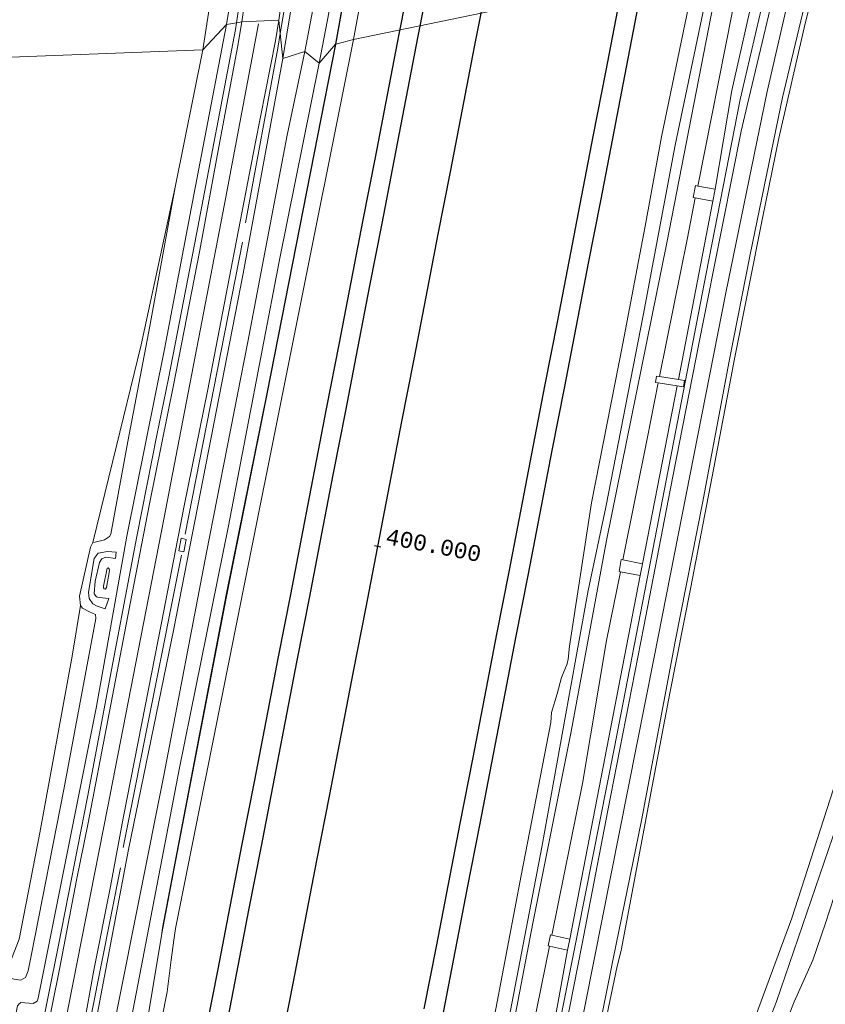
# Model space of a CAD drawing. Extents: x 176032 to 190000, y 318229 to 352878.
# Tile 56 of 184: x 176965 to 177091, y 320095 to 320250. Entities that reach past the tile are written whole.
import ezdxf

# ---------------------------------------------------------------- set-up
doc = ezdxf.new("R2010")
doc.units = 0
for name, color, linetype, lineweight in [('af-bs-haag', 253, 'haag', 18), ('alm-masterstring', 1, 'Continuous', 30), ('bp-b5-boom', 253, 'Continuous', 18), ('bp-b5-grasland', 253, 'Continuous', 18), ('dwm-hulplijn', 3, 'Continuous', 30), ('gw-bs-kruinlijn', 253, 'Continuous', 18), ('gw-bs-teenlijn', 253, 'Continuous', 18), ('og-b5-bebouwing', 6, 'Continuous', 18), ('og-b5-bekleding', 253, 'Continuous', 18), ('og-b5-grond_ingericht', 253, 'Continuous', 18), ('og-b5-water', 253, 'Continuous', 18), ('og-bs-maaiveld', 253, 'Continuous', 18), ('og-bs-terreinafscheiding', 7, 'Continuous', 18), ('SPI DWP', 8, 'Continuous', 30), ('to-xx-view', 1, 'Continuous', 25), ('vh-b5-verh_soort', 253, 'Continuous', 18), ('wh-bs-waterlijn', 253, 'Continuous', 18)]:
    doc.layers.add(name, color=color, linetype=linetype, lineweight=lineweight)
doc.layers.add('viewports', color=7, linetype='Continuous')
doc.styles.add('MSL__001', font='monotxt.shx')
doc.linetypes.add('FENCELINE1', pattern='A,6.35,-2.54,[133,ltypeshp.shx,S=2.54,R=0,X=-2.54,Y=0],-2.54,25.4', length=36.83)
doc.linetypes.add('haag', pattern='A,7,-1.5,[1,RTW.shx,S=0.75,R=45,X=0,Y=0],-1.5', length=10)

# ---------------------------------------------------------------- blocks, each defined once
blk = doc.blocks.new('x-ref dtb totaal grijs')
at = {"layer": 'af-bs-haag'}
for points in [[(176998.672, 320247.974, 47.105), (176998.83, 320249.029, 46.91), (177002.377, 320272.777, 47.19), (177006.774, 320302.667, 47.748), (177008.209, 320311.378, 48.023)], [(177005.314, 320245.078, 47.239), (177005.708, 320247.387, 47.023), (177008.497, 320263.734, 47.268)], [(177048.019, 320083.77, 47.057), (177052.455, 320106.047, 47.057), (177058.249, 320135.154, 47.07), (177063.664, 320163.272, 47.096), (177072.657, 320209.622, 47.118), (177077.978, 320237.005, 47.218), (177083.098, 320259.036, 47.456)], [(177059.271, 320103.198, 47.105), (177063.576, 320125.973, 47.101), (177066.931, 320143.655, 47.101), (177070.186, 320160.037, 47.101), (177073.827, 320179.092, 47.131), (177077.067, 320196.224, 47.148), (177081.501, 320218.305, 47.153), (177084.064, 320230.924, 47.157), (177088.19, 320248.951, 47.213), (177090.214, 320257.129, 47.275)], [(176966.085, 320080.052, 47.083), (176970.866, 320104.051, 47.088), (176975.437, 320127.281, 47.057), (176979.198, 320147.34, 47.014), (176983.201, 320168.3, 47.079), (176986.304, 320184.202, 47.096), (176988.169, 320193.136, 47.127), (176992.57, 320215.826, 47.118), (176998.672, 320247.974, 47.105)], [(177000.236, 320217.577, 47.118), (177005.314, 320245.078, 47.239)], [(176990.801, 320168.665, 47.057), (176999.778, 320214.53, 47.045)], [(176981.04, 320119.399, 46.997), (176990.206, 320165.337, 47.045)], [(176980.624, 320116.176, 46.997), (176971.575, 320070.51, 47.296)], [(177053.22, 320073.36, 47.144), (177056.557, 320090.693, 47.131), (177058.659, 320100.731, 47.122)]]:
    blk.add_polyline3d(points, dxfattribs=at)
at = {"layer": 'bp-b5-boom'}
for points in [[(177056.557, 320090.693, 47.131), (177058.659, 320100.731, 47.122), (177059.271, 320103.198, 47.105), (177063.576, 320125.973, 47.101), (177066.931, 320143.655, 47.101), (177070.186, 320160.037, 47.101), (177073.827, 320179.092, 47.131), (177077.067, 320196.224, 47.148), (177081.501, 320218.305, 47.153), (177084.064, 320230.924, 47.157), (177088.19, 320248.951, 47.213), (177090.214, 320257.129, 47.275)], [(177120.895, 320261.162, 46.252), (177114.717, 320230.09, 46.824), (177103.39, 320176.163, 46.876), (177093.642, 320131.674, 46.945), (177086.078, 320108.252, 46.824), (177075.921, 320080.737, 46.611)]]:
    blk.add_polyline3d(points, dxfattribs=at)
blk.add_polyline3d([(177120.895, 320261.162, 46.252), (177123.006, 320260.728, 45.724), (177116.32, 320227.568, 45.875), (177107.819, 320184.481, 45.919), (177100.183, 320148.61, 45.906), (177093.908, 320125.04, 45.862), (177083.705, 320095.185, 45.836), (177076.371, 320076.276, 46.031), (177070.067, 320066.365, 46.568), (177075.921, 320080.737, 46.611), (177086.078, 320108.252, 46.824), (177093.642, 320131.674, 46.945), (177103.39, 320176.163, 46.876), (177114.717, 320230.09, 46.824)], close=True, dxfattribs=at)
at = {"layer": 'bp-b5-grasland'}
for points in [[(177002.377, 320272.777, 47.19), (176998.83, 320249.029, 46.91), (176997.274, 320248.762, 46.694), (177002.394, 320279.819, 47.185)], [(177002.394, 320279.819, 47.185), (176997.274, 320248.762, 46.694), (176993.565, 320244.799, 45.022), (176994.95, 320253.998, 44.995)], [(177084.8, 320260.071, 47.452), (177079.091, 320236.051, 47.213), (177078.155, 320231.985, 47.187), (177075.304, 320217.729, 47.192), (177071.482, 320198.552, 47.226), (177066.981, 320175.58, 47.257), (177062.832, 320154.151, 47.166), (177057.177, 320125.212, 47.032), (177053.084, 320103.982, 47.083), (177049.3, 320084.511, 47.07)], [(177047.23, 320083.27, 46.802), (177050.86, 320103.263, 46.871), (177051.226, 320104.979, 46.871), (177062.259, 320162.126, 46.806), (177062.624, 320163.997, 46.806), (177068.084, 320191.971, 46.832), (177069.094, 320191.814, 47.27), (177069.251, 320192.826, 47.278), (177068.275, 320192.977, 46.832), (177073.673, 320220.984, 46.798), (177074.031, 320222.864, 46.802), (177076.692, 320238.392, 46.828), (177080.261, 320254.49, 46.824)], [(177124.807, 320256.31, 46.079), (177122.692, 320245.136, 46.079), (177120.488, 320234.095, 46.087), (177118.014, 320222.065, 46.105), (177115.554, 320210.185, 46.092), (177110.736, 320185.905, 46.139), (177106.688, 320165.409, 46.122), (177102.315, 320145.471, 46.131), (177099.803, 320135.345, 46.079), (177096.889, 320124.481, 46.083), (177094.116, 320115.874, 46.113), (177091.362, 320107.478, 46.113), (177089.374, 320101.648, 46.131), (177086.45, 320095.124, 46.126), (177082.131, 320084.103, 46.252)], [(177054.258, 320082.96, 47.07), (177058, 320101.895, 47.083), (177062.497, 320123.616, 47.032), (177067.816, 320152.041, 47.166), (177072.062, 320173.499, 47.257), (177076.269, 320195.828, 47.226), (177079.558, 320212.604, 47.192), (177084.65, 320237.312, 47.213), (177089.511, 320257.743, 47.269)], [(177090.214, 320257.129, 47.275), (177088.19, 320248.951, 47.213), (177084.064, 320230.924, 47.157), (177081.501, 320218.305, 47.153), (177077.067, 320196.224, 47.148), (177073.827, 320179.092, 47.131), (177070.186, 320160.037, 47.101), (177066.931, 320143.655, 47.101), (177063.576, 320125.973, 47.101), (177059.271, 320103.198, 47.105), (177058.659, 320100.731, 47.122), (177056.557, 320090.693, 47.131)], [(177076.371, 320076.276, 46.031), (177083.705, 320095.185, 45.836), (177093.908, 320125.04, 45.862), (177100.183, 320148.61, 45.906), (177107.819, 320184.481, 45.919), (177116.32, 320227.568, 45.875), (177123.006, 320260.728, 45.724)], [(177009.064, 319913.217, 45.105), (177013.628, 319940.476, 45.156), (177018.624, 319965.948, 45.161), (177023.196, 319990.85, 45.195), (177028.841, 320020.331, 45.018), (177034.491, 320047.774, 45.018), (177039.661, 320077.329, 44.771), (177045.426, 320107.467, 44.849), (177051.413, 320137.594, 44.975), (177056.968, 320167.663, 44.992), (177066.478, 320214.428, 44.905), (177074.563, 320256.217, 45.027)], [(177076.728, 320250.632, 45.412), (177071.302, 320223.384, 45.372), (177070.955, 320223.45, 45.26), (177070.597, 320221.57, 45.273), (177070.928, 320221.507, 45.369), (177069.68, 320215.239, 45.36), (177065.311, 320193.437, 45.333), (177064.83, 320193.512, 45.286), (177064.673, 320192.5, 45.273), (177065.11, 320192.432, 45.332), (177063.344, 320183.617, 45.321), (177059.534, 320164.6, 45.321), (177059.307, 320164.644, 45.347), (177058.942, 320162.773, 45.343), (177059.159, 320162.731, 45.321), (177056.992, 320151.915, 45.321), (177053.182, 320129.455, 45.512), (177048.365, 320105.591, 45.485), (177048.167, 320105.633, 45.165), (177047.801, 320103.916, 45.148), (177048.018, 320103.87, 45.483), (177045.357, 320090.688, 45.468)], [(177074.563, 320256.217, 45.027), (177066.478, 320214.428, 44.905), (177056.968, 320167.663, 44.992), (177051.413, 320137.594, 44.975), (177045.426, 320107.467, 44.849), (177039.661, 320077.329, 44.771), (177034.491, 320047.774, 45.018), (177028.841, 320020.331, 45.018), (177023.196, 319990.85, 45.195), (177018.624, 319965.948, 45.161), (177013.628, 319940.476, 45.156), (177009.064, 319913.217, 45.105)], [(177008.473, 319916.899, 44.581), (177012.972, 319943.297, 44.326), (177018.813, 319975.039, 44.352), (177024.187, 320003.575, 44.304), (177030.095, 320034.749, 44.356), (177036.557, 320067.126, 44.278), (177041.878, 320093.73, 44.222), (177046.802, 320119.442, 44.187), (177051.066, 320143.006, 44.174), (177054.075, 320159.796, 44.148), (177056.871, 320172.914, 44.33), (177062.728, 320203.007, 44.36), (177067.78, 320229.808, 44.412), (177073.51, 320257.382, 44.499)], [(176963.911, 320098.7, 45.377), (176964.985, 320098.532, 45.377), (176965.669, 320098.922, 45.377), (176966.112, 320099.992, 45.382), (176966.638, 320102.61, 45.291), (176971.697, 320128.492, 45.252), (176976.745, 320155.382, 45.148), (176976.687, 320155.999, 45.152), (176975.77, 320156.453, 45.152), (176974.654, 320157.034, 45.148), (176974.34, 320157.446, 45.113), (176974.156, 320158.884, 45.26), (176975.881, 320166.618, 45.276), (176976.255, 320167.332, 45.053), (176976.64, 320167.402, 45.066), (176978.097, 320167.735, 45.096), (176978.9, 320168.257, 45.096), (176979.087, 320168.639, 45.096), (176981.769, 320183.188, 45.035), (176985.221, 320201.343, 44.992), (176989.211, 320223.203, 45.053), (176993.565, 320244.799, 45.022), (176997.274, 320248.762, 46.694), (176992.162, 320221.988, 46.655), (176987.53, 320197.752, 46.633), (176981.604, 320168.328, 46.594), (176976.797, 320141.313, 46.689), (176967.697, 320095.692, 47.127), (176967.501, 320095.223, 47.127), (176966.874, 320094.846, 47.127), (176964.951, 320094.987, 47.014), (176964.687, 320094.824, 47.014)], [(176964.687, 320094.824, 47.014), (176964.951, 320094.987, 47.014), (176966.874, 320094.846, 47.127), (176967.501, 320095.223, 47.127), (176967.697, 320095.692, 47.127), (176976.797, 320141.313, 46.689), (176981.604, 320168.328, 46.594), (176987.53, 320197.752, 46.633), (176992.162, 320221.988, 46.655), (176997.274, 320248.762, 46.694), (176998.83, 320249.029, 46.91), (176999.671, 320249.174, 47.027), (176999, 320245.184, 47.021), (176996.091, 320229.546, 47.034), (176993.091, 320213.287, 46.882), (176988.956, 320192.053, 46.973), (176985.168, 320173.426, 46.861), (176981.785, 320155.807, 46.878), (176978.638, 320139.396, 46.856), (176975.539, 320123.274, 46.882), (176973.732, 320114.232, 46.895), (176971.04, 320100.241, 47.038), (176968.671, 320088.573, 47.038)], [(176974.816, 320091.083, 47.138), (176976.436, 320100.084, 47.043), (176979.063, 320113.262, 46.895), (176981.062, 320124.004, 46.891), (176983.968, 320138.942, 46.852), (176987.086, 320154.721, 46.878), (176990.631, 320173.088, 46.878), (176994.318, 320191.387, 46.973), (176997.95, 320210.2, 46.882), (177001.819, 320230.267, 47.047), (177004.953, 320246.232, 47.03), (177005.494, 320249.438, 47.034), (177005.708, 320247.387, 47.023), (177006.12, 320243.437, 47.001), (176999.88, 320209.614, 46.906), (176989.015, 320153.75, 46.945), (176981.888, 320119.045, 46.923), (176975.277, 320084.237, 46.837)], [(176954.865, 319948.269, 44.862), (176965.747, 320006.204, 44.905), (176968.639, 320020.138, 44.996), (176973.979, 320050.487, 44.979), (176982.327, 320092.607, 44.806), (176989.879, 320131.885, 45.018), (176997.6, 320169.936, 45.009), (177005.599, 320211.754, 45.014), (177011.828, 320242.714, 45.027), (177014.378, 320245.678, 44.337), (177003.65, 320190.981, 44.337), (176997.235, 320159.116, 44.302), (176989.189, 320117.198, 44.289), (176987.221, 320106.737, 44.337), (176987.131, 320105.854, 44.052), (176985.105, 320093.868, 44.216), (176982.208, 320079.469, 44.144), (176979.489, 320066.334, 44.102), (176976.584, 320051.314, 44.171), (176974.085, 320038.32, 44.171), (176971.231, 320022.849, 44.14), (176968.825, 320008.833, 44.095), (176966.162, 319996.87, 44.097), (176964.177, 319986.422, 44.117)], [(176980.04, 320093.631, 45.312), (176987.357, 320130.449, 45.243), (176994.144, 320165.778, 45.299), (177000.628, 320198.905, 45.234), (177006.826, 320231.362, 45.278), (177009.569, 320244.531, 45.256), (177011.828, 320242.714, 45.027), (177005.599, 320211.754, 45.014), (176997.6, 320169.936, 45.009), (176989.879, 320131.885, 45.018), (176982.327, 320092.607, 44.806)], [(176964.221, 320027.376, 46.954), (176969.698, 320055.335, 47.014), (176975.277, 320084.237, 46.837), (176981.888, 320119.045, 46.923), (176989.015, 320153.75, 46.945), (176999.88, 320209.614, 46.906), (177006.12, 320243.437, 47.001), (177009.569, 320244.531, 45.256), (177006.826, 320231.362, 45.278), (177000.628, 320198.905, 45.234), (176994.144, 320165.778, 45.299), (176987.357, 320130.449, 45.243), (176980.04, 320093.631, 45.312), (176979.703, 320092.08, 45.321), (176970.425, 320045.032, 45.208), (176970.037, 320042.264, 45.195), (176965.389, 320017.105, 45.386), (176961.432, 319995.873, 45.156)]]:
    blk.add_polyline3d(points, dxfattribs=at)
for points in [[(177009.075, 320312.888, 47.815), (177004.078, 320277.525, 47.519), (177000.408, 320254.288, 47.285), (176999.671, 320249.174, 47.027), (176998.83, 320249.029, 46.91), (177002.377, 320272.777, 47.19), (177006.774, 320302.667, 47.748), (177008.209, 320311.378, 48.023), (177008.499, 320313.538, 47.804)], [(177015.986, 320303.457, 47.012), (177006.12, 320243.437, 47.001), (177005.708, 320247.387, 47.023), (177005.494, 320249.438, 47.034), (177007.803, 320265.648, 47.354), (177013.304, 320305.931, 47.967), (177014.487, 320304.854, 47.901)], [(177020.796, 320302.583, 45.142), (177015.197, 320274.029, 45.19), (177009.569, 320244.531, 45.256), (177006.12, 320243.437, 47.001), (177015.986, 320303.457, 47.012)], [(177023.021, 320301.349, 45.037), (177019.51, 320282.762, 45.004), (177014.914, 320258.858, 44.991), (177011.828, 320242.714, 45.027), (177009.569, 320244.531, 45.256), (177015.197, 320274.029, 45.19), (177020.796, 320302.583, 45.142)], [(177024.294, 320299.204, 44.305), (177021.282, 320284.287, 44.224), (177014.378, 320245.678, 44.337), (177011.828, 320242.714, 45.027), (177014.914, 320258.858, 44.991), (177019.51, 320282.762, 45.004), (177023.021, 320301.349, 45.037)], [(177024.383, 320299.15, 44.325), (177021.354, 320284.273, 44.156), (177014.45, 320245.664, 44.269), (177014.378, 320245.678, 44.337), (177021.282, 320284.287, 44.224), (177024.294, 320299.204, 44.305)], [(177074.031, 320222.864, 46.802), (177071.302, 320223.384, 45.372), (177076.728, 320250.632, 45.412), (177078.086, 320258.098, 45.408), (177081.232, 320258.987, 46.819), (177080.261, 320254.49, 46.824), (177076.692, 320238.392, 46.828)], [(176987.131, 320105.854, 44.052), (176987.221, 320106.737, 44.337), (176989.189, 320117.198, 44.289), (176997.235, 320159.116, 44.302), (177003.65, 320190.981, 44.337), (177014.378, 320245.678, 44.337), (177014.45, 320245.664, 44.269), (177003.722, 320190.967, 44.269), (176997.307, 320159.102, 44.234), (176989.261, 320117.185, 44.221)], [(176976.255, 320167.332, 45.053), (176979.429, 320180.181, 45.037), (176983.873, 320198.425, 45.053), (176989.211, 320223.203, 45.053), (176985.221, 320201.343, 44.992), (176981.769, 320183.188, 45.035), (176979.087, 320168.639, 45.096), (176978.9, 320168.257, 45.096), (176978.097, 320167.735, 45.096), (176976.64, 320167.402, 45.066)], [(177070.928, 320221.507, 45.369), (177073.673, 320220.984, 46.798), (177068.275, 320192.977, 46.832), (177065.311, 320193.437, 45.333), (177069.68, 320215.239, 45.36)], [(177065.11, 320192.432, 45.332), (177068.084, 320191.971, 46.832), (177062.624, 320163.997, 46.806), (177059.534, 320164.6, 45.321), (177063.344, 320183.617, 45.321)], [(176989.799, 320166.05, 47.101), (176990.55, 320165.872, 47.179), (176990.928, 320167.794, 47.135), (176990.168, 320168, 47.118)], [(176979.83, 320164.83, 45.901), (176978.32, 320165.043, 45.901), (176977.669, 320164.748, 45.919), (176977.298, 320164.19, 45.919), (176976.62, 320161.267, 45.689), (176976.501, 320159.284, 45.676), (176976.859, 320158.79, 45.724), (176977.284, 320158.688, 45.728), (176978.761, 320158.544, 45.914), (176978.214, 320156.925, 45.875), (176976.954, 320157.317, 45.763), (176976.272, 320157.688, 45.763), (176975.678, 320158.553, 45.719), (176975.575, 320159.501, 45.719), (176976.461, 320164.831, 45.789), (176977.134, 320165.68, 45.828), (176978.597, 320165.921, 45.828), (176979.959, 320165.829, 45.91)], [(176978.761, 320158.544, 45.914), (176977.284, 320158.688, 45.728), (176976.859, 320158.79, 45.724), (176976.501, 320159.284, 45.676), (176976.62, 320161.267, 45.689), (176977.298, 320164.19, 45.919), (176977.669, 320164.748, 45.919), (176978.32, 320165.043, 45.901), (176979.83, 320164.83, 45.901), (176979.959, 320165.829, 45.91), (176978.597, 320165.921, 45.828), (176977.134, 320165.68, 45.828), (176976.461, 320164.831, 45.789), (176975.575, 320159.501, 45.719), (176975.678, 320158.553, 45.719), (176976.272, 320157.688, 45.763), (176976.954, 320157.317, 45.763), (176978.214, 320156.925, 45.875)], [(176978.41, 320160.268, 45.126), (176978.254, 320160.011, 45.126), (176978.077, 320160.031, 45.126), (176977.953, 320160.182, 45.126), (176977.965, 320160.449, 45.126), (176978.542, 320163.293, 45.126), (176978.701, 320163.347, 45.126), (176978.85, 320163.19, 45.126), (176978.885, 320162.919, 45.126)], [(176978.41, 320160.268, 45.126), (176978.885, 320162.919, 45.126), (176978.85, 320163.19, 45.126), (176978.701, 320163.347, 45.126), (176978.542, 320163.293, 45.126), (176977.965, 320160.449, 45.126), (176977.953, 320160.182, 45.126), (176978.077, 320160.031, 45.126), (176978.254, 320160.011, 45.126)], [(177059.159, 320162.731, 45.321), (177062.259, 320162.126, 46.806), (177051.226, 320104.979, 46.871), (177048.365, 320105.591, 45.485), (177053.182, 320129.455, 45.512), (177056.992, 320151.915, 45.321)], [(176962.402, 320099.024, 45.308), (176964.722, 320104.988, 45.12), (176967.937, 320121.663, 45.3), (176973.022, 320149.462, 45.292), (176974.34, 320157.446, 45.113), (176974.654, 320157.034, 45.148), (176975.77, 320156.453, 45.152), (176976.687, 320155.999, 45.152), (176976.745, 320155.382, 45.148), (176971.697, 320128.492, 45.252), (176966.638, 320102.61, 45.291), (176966.112, 320099.992, 45.382), (176965.669, 320098.922, 45.377), (176964.985, 320098.532, 45.377), (176963.911, 320098.7, 45.377)], [(177047.23, 320083.27, 46.802), (177044.092, 320084.051, 45.467), (177045.357, 320090.688, 45.468), (177048.018, 320103.87, 45.483), (177050.86, 320103.263, 46.871)]]:
    blk.add_polyline3d(points, close=True, dxfattribs=at)
at = {"layer": 'gw-bs-kruinlijn'}
for points in [[(176997.274, 320248.762, 46.694), (177002.394, 320279.819, 47.185), (177007.287, 320313.831, 47.999)], [(177015.986, 320303.457, 47.012), (177006.12, 320243.437, 47.001)], [(177023.021, 320301.349, 45.037), (177019.51, 320282.762, 45.004), (177014.914, 320258.858, 44.991), (177011.828, 320242.714, 45.027)], [(177120.895, 320261.162, 46.252), (177114.717, 320230.09, 46.824), (177103.39, 320176.163, 46.876), (177093.642, 320131.674, 46.945), (177086.078, 320108.252, 46.824), (177075.921, 320080.737, 46.611), (177070.067, 320066.365, 46.568)], [(177087.237, 320259.615, 47.459), (177086.987, 320258.99, 47.367), (177082.223, 320238.257, 47.405), (177075.75, 320206.593, 47.361), (177064.489, 320149.315, 47.301), (177052.259, 320087.802, 47.278), (177040.727, 320033.824, 47.202), (177033.982, 320000.305, 47.27), (177026.024, 319960.731, 47.072), (177018.211, 319921.837, 47.062), (177013.456, 319892.196, 47.168), (177007.832, 319856.359, 47.168), (177006.619, 319846.155, 47.123), (177003.51, 319799.516, 47.154), (177001.787, 319743.65, 47.184), (177001.619, 319716.029, 47.192), (177001.308, 319668.928, 47.168), (177002.297, 319646.859, 47.189), (177002.426, 319643.152, 47.181), (177002.354, 319622.512, 46.839), (177002.346, 319620.279, 46.802), (177003.086, 319610.045, 47.004)], [(177074.031, 320222.864, 46.802), (177076.692, 320238.392, 46.828), (177080.261, 320254.49, 46.824), (177081.232, 320258.987, 46.819)], [(176999.846, 319845.308, 45.036), (177001.402, 319858.18, 45.048), (177003.404, 319874.816, 45.061), (177005.559, 319891.59, 45.066), (177009.064, 319913.217, 45.105), (177013.628, 319940.476, 45.156), (177018.624, 319965.948, 45.161), (177023.196, 319990.85, 45.195), (177028.841, 320020.331, 45.018), (177034.491, 320047.774, 45.018), (177039.661, 320077.329, 44.771), (177045.426, 320107.467, 44.849), (177051.413, 320137.594, 44.975), (177056.968, 320167.663, 44.992), (177066.478, 320214.428, 44.905), (177074.563, 320256.217, 45.027)], [(176900.626, 319991.148, 46.986), (176905.873, 319985.997, 47.034), (176910.051, 319982.309, 47.034), (176920.973, 319962.891, 46.815), (176926.048, 319961.143, 46.978), (176940.827, 319958.499, 47.004), (176944.502, 319959.381, 47.082), (176947.672, 319962.734, 47.129), (176954.085, 319992.501, 47.133), (176962.352, 320038.511, 47.255), (176969.039, 320077.15, 47.268), (176978.623, 320125.816, 47.22), (176987.418, 320171.017, 47.185), (176996.979, 320220.518, 47.255), (177002.308, 320248.907, 47.337)], [(176958.259, 320075.289, 46.746), (176959.979, 320074.811, 46.772), (176960.828, 320074.788, 46.78), (176961.683, 320074.9, 46.832), (176962.916, 320075.401, 46.88), (176963.976, 320076.348, 46.902), (176964.215, 320077.501, 46.937), (176966.59, 320088.882, 47.284), (176966.396, 320089.184, 47.275), (176964.162, 320089.614, 46.936), (176963.695, 320089.973, 46.936), (176963.603, 320090.359, 46.936), (176964.42, 320094.466, 47.014), (176964.687, 320094.824, 47.014), (176964.951, 320094.987, 47.014), (176966.874, 320094.846, 47.127), (176967.501, 320095.223, 47.127), (176967.697, 320095.692, 47.127), (176976.797, 320141.313, 46.689), (176981.604, 320168.328, 46.594), (176987.53, 320197.752, 46.633), (176992.162, 320221.988, 46.655), (176997.274, 320248.762, 46.694)], [(177011.828, 320242.714, 45.027), (177005.599, 320211.754, 45.014), (176997.6, 320169.936, 45.009), (176989.879, 320131.885, 45.018), (176982.327, 320092.607, 44.806), (176973.979, 320050.487, 44.979), (176968.639, 320020.138, 44.996), (176965.747, 320006.204, 44.905), (176954.865, 319948.269, 44.862)], [(177006.12, 320243.437, 47.001), (176999.88, 320209.614, 46.906), (176989.015, 320153.75, 46.945), (176981.888, 320119.045, 46.923), (176975.277, 320084.237, 46.837), (176969.698, 320055.335, 47.014), (176964.221, 320027.376, 46.954), (176958.709, 319999.574, 46.941), (176952.809, 319970.654, 46.837)], [(177068.275, 320192.977, 46.832), (177073.673, 320220.984, 46.798)], [(177062.624, 320163.997, 46.806), (177068.084, 320191.971, 46.832)], [(176978.214, 320156.925, 45.875), (176976.954, 320157.317, 45.763), (176976.272, 320157.688, 45.763), (176975.678, 320158.553, 45.719), (176975.575, 320159.501, 45.719), (176976.461, 320164.831, 45.789), (176977.134, 320165.68, 45.828), (176978.597, 320165.921, 45.828), (176979.959, 320165.829, 45.91)], [(176979.83, 320164.83, 45.901), (176978.32, 320165.043, 45.901), (176977.669, 320164.748, 45.919), (176977.298, 320164.19, 45.919), (176976.62, 320161.267, 45.689), (176976.501, 320159.284, 45.676), (176976.859, 320158.79, 45.724), (176977.284, 320158.688, 45.728), (176978.761, 320158.544, 45.914)], [(177051.226, 320104.979, 46.871), (177062.259, 320162.126, 46.806)], [(177047.23, 320083.27, 46.802), (177050.86, 320103.263, 46.871)]]:
    blk.add_polyline3d(points, dxfattribs=at)
at = {"layer": 'gw-bs-teenlijn'}
for points in [[(177009.569, 320244.531, 45.256), (177015.197, 320274.029, 45.19), (177020.796, 320302.583, 45.142)], [(177014.378, 320245.678, 44.337), (177021.282, 320284.287, 44.224), (177024.294, 320299.204, 44.305)], [(176950.033, 320276.557, 45.394), (176957.791, 320275.098, 45.45), (176963.898, 320274.753, 45.168), (176971.328, 320276.133, 45.091), (176978.654, 320277.898, 44.943), (176983.627, 320280.379, 44.9), (176985.103, 320281.421, 44.917), (176986.19, 320281.726, 44.917), (176987.147, 320281.359, 44.917), (176987.594, 320280.854, 44.917), (176994.933, 320272.171, 44.913), (176996.663, 320268.811, 44.913), (176996.731, 320267.784, 44.913), (176994.95, 320253.998, 44.995), (176993.565, 320244.799, 45.022)], [(177070.067, 320066.365, 46.568), (177076.371, 320076.276, 46.031), (177083.705, 320095.185, 45.836), (177093.908, 320125.04, 45.862), (177100.183, 320148.61, 45.906), (177107.819, 320184.481, 45.919), (177116.32, 320227.568, 45.875), (177123.006, 320260.728, 45.724)], [(177071.302, 320223.384, 45.372), (177076.728, 320250.632, 45.412), (177078.086, 320258.098, 45.408)], [(176987.131, 320105.854, 44.052), (176987.221, 320106.737, 44.337), (176989.189, 320117.198, 44.289), (176997.235, 320159.116, 44.302), (177003.65, 320190.981, 44.337), (177014.378, 320245.678, 44.337)], [(176976.255, 320167.332, 45.053), (176976.64, 320167.402, 45.066), (176978.097, 320167.735, 45.096), (176978.9, 320168.257, 45.096), (176979.087, 320168.639, 45.096), (176981.769, 320183.188, 45.035), (176985.221, 320201.343, 44.992), (176989.211, 320223.203, 45.053), (176993.565, 320244.799, 45.022)], [(176980.04, 320093.631, 45.312), (176987.357, 320130.449, 45.243), (176994.144, 320165.778, 45.299), (177000.628, 320198.905, 45.234), (177006.826, 320231.362, 45.278), (177009.569, 320244.531, 45.256)], [(177065.311, 320193.437, 45.333), (177069.68, 320215.239, 45.36), (177070.928, 320221.507, 45.369)], [(177059.534, 320164.6, 45.321), (177063.344, 320183.617, 45.321), (177065.11, 320192.432, 45.332)], [(176974.34, 320157.446, 45.113), (176974.156, 320158.884, 45.26), (176975.881, 320166.618, 45.276), (176976.255, 320167.332, 45.053)], [(176979.83, 320164.83, 45.901), (176979.959, 320165.829, 45.91)], [(176978.41, 320160.268, 45.126), (176978.254, 320160.011, 45.126), (176978.077, 320160.031, 45.126), (176977.953, 320160.182, 45.126), (176977.965, 320160.449, 45.126), (176978.542, 320163.293, 45.126), (176978.701, 320163.347, 45.126), (176978.85, 320163.19, 45.126), (176978.885, 320162.919, 45.126), (176978.41, 320160.268, 45.126)], [(177048.365, 320105.591, 45.485), (177053.182, 320129.455, 45.512), (177056.992, 320151.915, 45.321), (177059.159, 320162.731, 45.321)], [(176974.34, 320157.446, 45.113), (176974.654, 320157.034, 45.148), (176975.77, 320156.453, 45.152), (176976.687, 320155.999, 45.152), (176976.745, 320155.382, 45.148), (176971.697, 320128.492, 45.252), (176966.638, 320102.61, 45.291), (176966.112, 320099.992, 45.382), (176965.669, 320098.922, 45.377), (176964.985, 320098.532, 45.377), (176963.911, 320098.7, 45.377), (176962.402, 320099.024, 45.308)], [(176978.761, 320158.544, 45.914), (176978.214, 320156.925, 45.875)], [(176987.131, 320105.854, 44.052), (176985.105, 320093.868, 44.216), (176982.208, 320079.469, 44.144), (176979.489, 320066.334, 44.102), (176976.584, 320051.314, 44.171), (176974.085, 320038.32, 44.171), (176971.231, 320022.849, 44.14), (176968.825, 320008.833, 44.095), (176966.162, 319996.87, 44.097), (176964.177, 319986.422, 44.117), (176962.009, 319973.338, 44.124), (176959.587, 319964.633, 44.137), (176957.165, 319953.002, 44.128), (176955.489, 319942.926, 44.155), (176955.566, 319940.461, 44.153), (176952.082, 319924.678, 44.189), (176949.635, 319914.459, 44.292), (176947.739, 319911.548, 44.366), (176946.09, 319910.09, 44.391), (176944.098, 319909.203, 44.404), (176942.084, 319909.027, 44.415), (176939.277, 319909.47, 44.379), (176938.362, 319910.5, 44.655), (176937.255, 319912.422, 45.074)], [(177044.092, 320084.051, 45.467), (177045.357, 320090.688, 45.468), (177048.018, 320103.87, 45.483)]]:
    blk.add_polyline3d(points, dxfattribs=at)
at = {"layer": 'og-b5-bebouwing'}
for points in [[(177074.031, 320222.864, 46.802), (177073.673, 320220.984, 46.798), (177070.928, 320221.507, 45.369), (177070.597, 320221.57, 45.273), (177070.955, 320223.45, 45.26), (177071.302, 320223.384, 45.372)], [(177068.275, 320192.977, 46.832), (177069.251, 320192.826, 47.278), (177069.094, 320191.814, 47.27), (177068.084, 320191.971, 46.832), (177065.11, 320192.432, 45.332), (177064.673, 320192.5, 45.273), (177064.83, 320193.512, 45.286), (177065.311, 320193.437, 45.333)], [(177062.624, 320163.997, 46.806), (177062.259, 320162.126, 46.806), (177059.159, 320162.731, 45.321), (177058.942, 320162.773, 45.343), (177059.307, 320164.644, 45.347), (177059.534, 320164.6, 45.321)], [(177051.226, 320104.979, 46.871), (177050.86, 320103.263, 46.871), (177048.018, 320103.87, 45.483), (177047.801, 320103.916, 45.148), (177048.167, 320105.633, 45.165), (177048.365, 320105.591, 45.485)]]:
    blk.add_polyline3d(points, close=True, dxfattribs=at)
at = {"layer": 'og-b5-bekleding'}
blk.add_polyline3d([(177017.238, 320246.393, 44.052), (177014.45, 320245.664, 44.269), (177021.354, 320284.273, 44.156), (177024.383, 320299.15, 44.325), (177027.237, 320297.403, 44.039), (177024.419, 320285.591, 44.056)], close=True, dxfattribs=at)
for points in [[(177006.399, 319915.173, 44.009), (177009.924, 319938.305, 44.013), (177013.541, 319958.518, 44.039), (177018.623, 319985.221, 44.005), (177022.417, 320005.323, 44.039), (177026.363, 320026.119, 44.048), (177030.495, 320048.539, 44.039), (177034.719, 320068.146, 44.039), (177038.617, 320088.792, 44.035), (177043.547, 320114.963, 43.979), (177048.213, 320139.041, 43.961), (177048.325, 320140.58, 43.944), (177049.232, 320143.55, 43.944), (177049.908, 320146.124, 43.944), (177050.794, 320148.249, 43.957), (177050.95, 320149.016, 43.957), (177051.187, 320151.009, 43.957), (177054.63, 320173.59, 43.983), (177059.558, 320198.598, 43.996), (177063.059, 320217.081, 44.009), (177065.631, 320231.127, 44.031), (177070.446, 320254.374, 44.026)], [(177073.51, 320257.382, 44.499), (177067.78, 320229.808, 44.412), (177062.728, 320203.007, 44.36), (177056.871, 320172.914, 44.33), (177054.075, 320159.796, 44.148), (177051.066, 320143.006, 44.174), (177046.802, 320119.442, 44.187), (177041.878, 320093.73, 44.222), (177036.557, 320067.126, 44.278), (177030.095, 320034.749, 44.356), (177024.187, 320003.575, 44.304), (177018.813, 319975.039, 44.352), (177012.972, 319943.297, 44.326), (177008.473, 319916.899, 44.581)], [(176985.105, 320093.868, 44.216), (176987.131, 320105.854, 44.052), (176989.261, 320117.185, 44.221), (176997.307, 320159.102, 44.234), (177003.722, 320190.967, 44.269), (177014.45, 320245.664, 44.269), (177017.238, 320246.393, 44.052), (176989.275, 320106.656, 44.052), (176989.024, 320104.806, 44.052), (176988.587, 320101.743, 44.052), (176987.956, 320096.664, 44.052), (176973.428, 320023.179, 43.953)]]:
    blk.add_polyline3d(points, dxfattribs=at)
at = {"layer": 'og-b5-grond_ingericht'}
for points in [[(176994.95, 320253.998, 44.995), (176993.565, 320244.799, 45.022), (176684.706, 320233.025, 44.914)], [(176684.706, 320233.025, 44.914), (176993.565, 320244.799, 45.022), (176989.211, 320223.203, 45.053), (176983.873, 320198.425, 45.053), (176979.429, 320180.181, 45.037), (176976.255, 320167.332, 45.053), (176975.881, 320166.618, 45.276), (176974.156, 320158.884, 45.26), (176974.34, 320157.446, 45.113), (176973.022, 320149.462, 45.292), (176967.937, 320121.663, 45.3), (176964.722, 320104.988, 45.12)]]:
    blk.add_polyline3d(points, dxfattribs=at)
at = {"layer": 'og-b5-water'}
blk.add_polyline3d([(177017.238, 320246.393, 44.052), (177024.419, 320285.591, 44.056), (177027.237, 320297.403, 44.039), (177071.066, 320257.593, 44.019)], close=True, dxfattribs=at)
for points in [[(176964.473, 319975.809, 43.953), (176965.879, 319982.895, 43.953), (176967.524, 319991.919, 43.957), (176967.941, 319993.991, 43.953), (176970.333, 320006.869, 43.953), (176973.428, 320023.179, 43.953), (176987.956, 320096.664, 44.052), (176988.587, 320101.743, 44.052), (176989.024, 320104.806, 44.052), (176989.275, 320106.656, 44.052), (177017.238, 320246.393, 44.052), (177071.066, 320257.593, 44.019)], [(177070.446, 320254.374, 44.026), (177065.631, 320231.127, 44.031), (177063.059, 320217.081, 44.009), (177059.558, 320198.598, 43.996), (177054.63, 320173.59, 43.983), (177051.187, 320151.009, 43.957), (177050.95, 320149.016, 43.957), (177050.794, 320148.249, 43.957), (177049.908, 320146.124, 43.944), (177049.232, 320143.55, 43.944), (177048.325, 320140.58, 43.944), (177048.213, 320139.041, 43.961), (177043.547, 320114.963, 43.979), (177038.617, 320088.792, 44.035), (177034.719, 320068.146, 44.039), (177030.495, 320048.539, 44.039), (177026.363, 320026.119, 44.048), (177022.417, 320005.323, 44.039), (177018.623, 319985.221, 44.005), (177013.541, 319958.518, 44.039), (177009.924, 319938.305, 44.013), (177006.399, 319915.173, 44.009), (177003.56, 319897.157, 44.051), (176946.402, 319907.169, 44.009)]]:
    blk.add_polyline3d(points, dxfattribs=at)
at = {"layer": 'og-bs-maaiveld'}
for points in [[(177074.031, 320222.864, 46.802), (177071.302, 320223.384, 45.372), (177070.955, 320223.45, 45.26), (177070.597, 320221.57, 45.273), (177070.928, 320221.507, 45.369), (177073.673, 320220.984, 46.798), (177074.031, 320222.864, 46.802)], [(177068.275, 320192.977, 46.832), (177065.311, 320193.437, 45.333), (177064.83, 320193.512, 45.286), (177064.673, 320192.5, 45.273), (177065.11, 320192.432, 45.332), (177068.084, 320191.971, 46.832), (177069.094, 320191.814, 47.27), (177069.251, 320192.826, 47.278), (177068.275, 320192.977, 46.832)], [(177062.624, 320163.997, 46.806), (177059.534, 320164.6, 45.321), (177059.307, 320164.644, 45.347), (177058.942, 320162.773, 45.343), (177059.159, 320162.731, 45.321), (177062.259, 320162.126, 46.806), (177062.624, 320163.997, 46.806)], [(177051.226, 320104.979, 46.871), (177048.365, 320105.591, 45.485), (177048.167, 320105.633, 45.165), (177047.801, 320103.916, 45.148), (177048.018, 320103.87, 45.483), (177050.86, 320103.263, 46.871), (177051.226, 320104.979, 46.871)]]:
    blk.add_polyline3d(points, dxfattribs=at)
at = {"layer": 'og-bs-terreinafscheiding'}
for points in [[(177009.075, 320312.888, 47.815), (177004.078, 320277.525, 47.519), (177000.408, 320254.288, 47.285), (176999.671, 320249.174, 47.027)], [(177005.494, 320249.438, 47.034), (177007.803, 320265.648, 47.354), (177013.304, 320305.931, 47.967)], [(177014.45, 320245.664, 44.269), (177021.354, 320284.273, 44.156), (177024.383, 320299.15, 44.325)], [(177084.8, 320260.071, 47.452), (177079.091, 320236.051, 47.213), (177078.155, 320231.985, 47.187), (177075.304, 320217.729, 47.192), (177071.482, 320198.552, 47.226), (177066.981, 320175.58, 47.257), (177062.832, 320154.151, 47.166), (177057.177, 320125.212, 47.032), (177053.084, 320103.982, 47.083), (177049.3, 320084.511, 47.07)], [(177073.51, 320257.382, 44.499), (177067.78, 320229.808, 44.412), (177062.728, 320203.007, 44.36), (177056.871, 320172.914, 44.33), (177054.075, 320159.796, 44.148), (177051.066, 320143.006, 44.174), (177046.802, 320119.442, 44.187), (177041.878, 320093.73, 44.222), (177036.557, 320067.126, 44.278), (177030.095, 320034.749, 44.356), (177024.187, 320003.575, 44.304), (177018.813, 319975.039, 44.352), (177012.972, 319943.297, 44.326), (177008.473, 319916.899, 44.581), (177004.437, 319890.528, 44.637)], [(177089.511, 320257.743, 47.269), (177084.65, 320237.312, 47.213), (177079.558, 320212.604, 47.192), (177076.269, 320195.828, 47.226), (177072.062, 320173.499, 47.257), (177067.816, 320152.041, 47.166), (177062.497, 320123.616, 47.032), (177058, 320101.895, 47.083), (177054.258, 320082.96, 47.07), (177052.199, 320072.342, 47.092), (177047.957, 320049.504, 47.075), (177042.746, 320024.7, 47.01), (177041.512, 320016.521, 47.006)], [(177082.131, 320084.103, 46.252), (177086.45, 320095.124, 46.126), (177089.374, 320101.648, 46.131), (177091.362, 320107.478, 46.113), (177094.116, 320115.874, 46.113), (177096.889, 320124.481, 46.083), (177099.803, 320135.345, 46.079), (177102.315, 320145.471, 46.131), (177106.688, 320165.409, 46.122), (177110.736, 320185.905, 46.139), (177115.554, 320210.185, 46.092), (177118.014, 320222.065, 46.105), (177120.488, 320234.095, 46.087), (177122.692, 320245.136, 46.079), (177124.807, 320256.31, 46.079)], [(176965.065, 320044.151, 47.09), (176966.355, 320050.959, 47.25), (176969.346, 320064.669, 47.255), (176970.546, 320070.36, 47.211), (176972.859, 320081.331, 47.19), (176974.816, 320091.083, 47.138), (176976.436, 320100.084, 47.043), (176979.063, 320113.262, 46.895), (176981.062, 320124.004, 46.891), (176983.968, 320138.942, 46.852), (176987.086, 320154.721, 46.878), (176990.631, 320173.088, 46.878), (176994.318, 320191.387, 46.973), (176997.95, 320210.2, 46.882), (177001.819, 320230.267, 47.047), (177004.953, 320246.232, 47.03), (177005.494, 320249.438, 47.034)], [(176965.167, 320072.259, 46.96), (176966.416, 320077.224, 47.012), (176968.671, 320088.573, 47.038), (176971.04, 320100.241, 47.038), (176973.732, 320114.232, 46.895), (176975.539, 320123.274, 46.882), (176978.638, 320139.396, 46.856), (176981.785, 320155.807, 46.878), (176985.168, 320173.426, 46.861), (176988.956, 320192.053, 46.973), (176993.091, 320213.287, 46.882), (176996.091, 320229.546, 47.034), (176999, 320245.184, 47.021), (176999.671, 320249.174, 47.027)], [(176987.131, 320105.854, 44.052), (176989.261, 320117.185, 44.221), (176997.307, 320159.102, 44.234), (177003.722, 320190.967, 44.269), (177014.45, 320245.664, 44.269)], [(176976.255, 320167.332, 45.053), (176979.429, 320180.181, 45.037), (176983.873, 320198.425, 45.053), (176989.211, 320223.203, 45.053)], [(176989.799, 320166.05, 47.101), (176990.168, 320168, 47.118), (176990.928, 320167.794, 47.135), (176990.55, 320165.872, 47.179), (176989.799, 320166.05, 47.101)], [(176962.402, 320099.024, 45.308), (176964.722, 320104.988, 45.12), (176967.937, 320121.663, 45.3), (176973.022, 320149.462, 45.292), (176974.34, 320157.446, 45.113)], [(177058.659, 320100.731, 47.122), (177059.271, 320103.198, 47.105)]]:
    blk.add_polyline3d(points, dxfattribs=at)
at = {"layer": 'vh-b5-verh_soort'}
for points in [[(177013.304, 320305.931, 47.967), (177007.803, 320265.648, 47.354), (177005.494, 320249.438, 47.034), (176999.671, 320249.174, 47.027), (177000.408, 320254.288, 47.285), (177004.078, 320277.525, 47.519), (177009.075, 320312.888, 47.815)], [(176989.799, 320166.05, 47.101), (176990.168, 320168, 47.118), (176990.928, 320167.794, 47.135), (176990.55, 320165.872, 47.179)]]:
    blk.add_polyline3d(points, close=True, dxfattribs=at)
for points in [[(177082.131, 320084.103, 46.252), (177086.45, 320095.124, 46.126), (177089.374, 320101.648, 46.131), (177091.362, 320107.478, 46.113), (177094.116, 320115.874, 46.113), (177096.889, 320124.481, 46.083), (177099.803, 320135.345, 46.079), (177102.315, 320145.471, 46.131), (177106.688, 320165.409, 46.122), (177110.736, 320185.905, 46.139), (177115.554, 320210.185, 46.092), (177118.014, 320222.065, 46.105), (177120.488, 320234.095, 46.087), (177122.692, 320245.136, 46.079), (177124.807, 320256.31, 46.079)], [(177049.3, 320084.511, 47.07), (177053.084, 320103.982, 47.083), (177057.177, 320125.212, 47.032), (177062.832, 320154.151, 47.166), (177066.981, 320175.58, 47.257), (177071.482, 320198.552, 47.226), (177075.304, 320217.729, 47.192), (177078.155, 320231.985, 47.187), (177079.091, 320236.051, 47.213), (177084.8, 320260.071, 47.452)], [(177089.511, 320257.743, 47.269), (177084.65, 320237.312, 47.213), (177079.558, 320212.604, 47.192), (177076.269, 320195.828, 47.226), (177072.062, 320173.499, 47.257), (177067.816, 320152.041, 47.166), (177062.497, 320123.616, 47.032), (177058, 320101.895, 47.083), (177054.258, 320082.96, 47.07)], [(176968.671, 320088.573, 47.038), (176971.04, 320100.241, 47.038), (176973.732, 320114.232, 46.895), (176975.539, 320123.274, 46.882), (176978.638, 320139.396, 46.856), (176981.785, 320155.807, 46.878), (176985.168, 320173.426, 46.861), (176988.956, 320192.053, 46.973), (176993.091, 320213.287, 46.882), (176996.091, 320229.546, 47.034), (176999, 320245.184, 47.021), (176999.671, 320249.174, 47.027), (177005.494, 320249.438, 47.034), (177004.953, 320246.232, 47.03), (177001.819, 320230.267, 47.047), (176997.95, 320210.2, 46.882), (176994.318, 320191.387, 46.973), (176990.631, 320173.088, 46.878), (176987.086, 320154.721, 46.878), (176983.968, 320138.942, 46.852), (176981.062, 320124.004, 46.891), (176979.063, 320113.262, 46.895), (176976.436, 320100.084, 47.043), (176974.816, 320091.083, 47.138)]]:
    blk.add_polyline3d(points, dxfattribs=at)
at = {"layer": 'wh-bs-waterlijn'}
for points in [[(177017.238, 320246.393, 44.052), (177024.419, 320285.591, 44.056), (177027.237, 320297.403, 44.039)], [(177006.399, 319915.173, 44.009), (177009.924, 319938.305, 44.013), (177013.541, 319958.518, 44.039), (177018.623, 319985.221, 44.005), (177022.417, 320005.323, 44.039), (177026.363, 320026.119, 44.048), (177030.495, 320048.539, 44.039), (177034.719, 320068.146, 44.039), (177038.617, 320088.792, 44.035), (177043.547, 320114.963, 43.979), (177048.213, 320139.041, 43.961), (177048.325, 320140.58, 43.944), (177049.232, 320143.55, 43.944), (177049.908, 320146.124, 43.944), (177050.794, 320148.249, 43.957), (177050.95, 320149.016, 43.957), (177051.187, 320151.009, 43.957), (177054.63, 320173.59, 43.983), (177059.558, 320198.598, 43.996), (177063.059, 320217.081, 44.009), (177065.631, 320231.127, 44.031), (177070.446, 320254.374, 44.026)], [(176964.473, 319975.809, 43.953), (176965.879, 319982.895, 43.953), (176967.524, 319991.919, 43.957), (176967.941, 319993.991, 43.953), (176970.333, 320006.869, 43.953), (176973.428, 320023.179, 43.953), (176987.956, 320096.664, 44.052), (176988.587, 320101.743, 44.052), (176989.024, 320104.806, 44.052), (176989.275, 320106.656, 44.052), (177017.238, 320246.393, 44.052)]]:
    blk.add_polyline3d(points, dxfattribs=at)
blk = doc.blocks.new('x-ref as juka')
at = {"layer": 'alm-masterstring'}
blk.add_line((177021.53, 320166.61), (177020.55, 320166.8), dxfattribs=at)
at = {"layer": 'alm-masterstring', "flags": 128}
blk.add_lwpolyline([(177005.83, 320088.16), (177007.73, 320097.98), (177009.63, 320107.8), (177011.53, 320117.62), (177013.44, 320127.44), (177015.34, 320137.25), (177017.24, 320147.07), (177019.14, 320156.89), (177021.04, 320166.71), (177022.94, 320176.52), (177024.84, 320186.34), (177026.74, 320196.16), (177028.64, 320205.98), (177030.54, 320215.79), (177032.45, 320225.61), (177034.35, 320235.43), (177036.25, 320245.25), (177038.15, 320255.06)], dxfattribs=at)
at = {"layer": 'alm-masterstring', "color": 7, "style": 'MSL__001'}
blk.add_text('400.000', height=2.5, rotation=349.0414, dxfattribs=at).set_placement((177022.14, 320167.13))
blk = doc.blocks.new('x-ref ontwerp')
at = {"layer": 'dwm-hulplijn', "flags": 128}
for points in [[(176997, 320089.88), (176998.9, 320099.69), (177000.8, 320109.51), (177002.7, 320119.33), (177004.6, 320129.15), (177006.5, 320138.96), (177008.4, 320148.78), (177010.3, 320158.6), (177012.2, 320168.42), (177014.1, 320178.23), (177016.01, 320188.05), (177017.91, 320197.87), (177019.81, 320207.69), (177021.71, 320217.51), (177023.61, 320227.32), (177025.51, 320237.14), (177027.41, 320246.96), (177029.31, 320256.78)], [(176997, 320089.88), (176998.9, 320099.69), (177000.8, 320109.51), (177002.7, 320119.33), (177004.6, 320129.15), (177006.5, 320138.96), (177008.4, 320148.78), (177010.3, 320158.6), (177012.2, 320168.42), (177014.1, 320178.23), (177016.01, 320188.05), (177017.91, 320197.87), (177019.81, 320207.69), (177021.71, 320217.51), (177023.61, 320227.32), (177025.51, 320237.14), (177027.41, 320246.96), (177029.31, 320256.78)], [(176997, 320089.88), (176998.9, 320099.69), (177000.8, 320109.51), (177002.7, 320119.33), (177004.6, 320129.15), (177006.5, 320138.96), (177008.4, 320148.78), (177010.3, 320158.6), (177012.2, 320168.42), (177014.1, 320178.23), (177016.01, 320188.05), (177017.91, 320197.87), (177019.81, 320207.69), (177021.71, 320217.51), (177023.61, 320227.32), (177025.51, 320237.14), (177027.41, 320246.96), (177029.31, 320256.78)], [(176997, 320089.88), (176998.9, 320099.69), (177000.8, 320109.51), (177002.7, 320119.33), (177004.6, 320129.15), (177006.5, 320138.96), (177008.4, 320148.78), (177010.3, 320158.6), (177012.2, 320168.42), (177014.1, 320178.23), (177016.01, 320188.05), (177017.91, 320197.87), (177019.81, 320207.69), (177021.71, 320217.51), (177023.61, 320227.32), (177025.51, 320237.14), (177027.41, 320246.96), (177029.31, 320256.78)], [(177028.35, 320093.99), (177030.25, 320103.81), (177032.15, 320113.63), (177034.05, 320123.44), (177035.95, 320133.26), (177037.85, 320143.08), (177039.76, 320152.9), (177041.66, 320162.71), (177043.56, 320172.53), (177045.46, 320182.35), (177047.36, 320192.17), (177049.26, 320201.98), (177051.16, 320211.8), (177053.06, 320221.62), (177054.96, 320231.44), (177056.86, 320241.26), (177058.77, 320251.07)], [(177028.35, 320093.99), (177030.25, 320103.81), (177032.15, 320113.63), (177034.05, 320123.44), (177035.95, 320133.26), (177037.85, 320143.08), (177039.76, 320152.9), (177041.66, 320162.71), (177043.56, 320172.53), (177045.46, 320182.35), (177047.36, 320192.17), (177049.26, 320201.98), (177051.16, 320211.8), (177053.06, 320221.62), (177054.96, 320231.44), (177056.86, 320241.26), (177058.77, 320251.07)], [(177028.35, 320093.99), (177030.25, 320103.81), (177032.15, 320113.63), (177034.05, 320123.44), (177035.95, 320133.26), (177037.85, 320143.08), (177039.76, 320152.9), (177041.66, 320162.71), (177043.56, 320172.53), (177045.46, 320182.35), (177047.36, 320192.17), (177049.26, 320201.98), (177051.16, 320211.8), (177053.06, 320221.62), (177054.96, 320231.44), (177056.86, 320241.26), (177058.77, 320251.07)], [(177028.35, 320093.99), (177030.25, 320103.81), (177032.15, 320113.63), (177034.05, 320123.44), (177035.95, 320133.26), (177037.85, 320143.08), (177039.76, 320152.9), (177041.66, 320162.71), (177043.56, 320172.53), (177045.46, 320182.35), (177047.36, 320192.17), (177049.26, 320201.98), (177051.16, 320211.8), (177053.06, 320221.62), (177054.96, 320231.44), (177056.86, 320241.26), (177058.77, 320251.07)]]:
    blk.add_lwpolyline(points, dxfattribs=at)
blk = doc.blocks.new('x-ref grenzen')
at = {"layer": 'SPI DWP', "color": 40, "linetype": 'FENCELINE1', "ltscale": 0.4, "flags": 128}
blk.add_lwpolyline([(176944.62, 319835.19), (176946.53, 319845), (176948.43, 319854.82), (176950.33, 319864.64), (176952.23, 319874.46), (176954.13, 319884.28), (176956.03, 319894.09), (176957.93, 319903.91), (176959.83, 319913.73), (176961.73, 319923.55), (176963.63, 319933.36), (176965.54, 319943.18), (176967.44, 319953), (176969.34, 319962.82), (176971.24, 319972.63), (176973.14, 319982.45), (176975.04, 319992.27), (176976.94, 320002.09), (176978.84, 320011.9), (176980.74, 320021.72), (176982.64, 320031.54), (176984.55, 320041.36), (176986.45, 320051.18), (176988.35, 320060.99), (176990.25, 320070.81), (176992.15, 320080.63), (176994.05, 320090.45), (176995.95, 320100.26), (176997.85, 320110.08), (176999.75, 320119.9), (177001.65, 320129.72), (177003.56, 320139.53), (177005.46, 320149.35), (177007.36, 320159.17), (177009.26, 320168.99), (177011.16, 320178.8), (177013.06, 320188.62), (177014.96, 320198.44), (177016.86, 320208.26), (177018.76, 320218.08), (177020.66, 320227.89), (177022.57, 320237.71), (177024.47, 320247.53), (177026.37, 320257.35), (177028.27, 320267.16), (177030.17, 320276.98), (177032.07, 320286.8), (177033.97, 320296.62), (177035.87, 320306.43), (177037.77, 320316.25), (177039.67, 320326.07), (177041.58, 320335.89), (177043.48, 320345.7), (177045.38, 320355.52), (177047.28, 320365.34), (177049.18, 320375.16), (177051.08, 320384.98), (177052.98, 320394.79), (177054.88, 320404.61), (177056.78, 320414.43), (177058.68, 320424.25), (177060.59, 320434.06), (177074.84, 320507.7), (177110.19, 320500.85), (177095.93, 320427.22), (177094.03, 320417.4), (177092.13, 320407.58), (177090.23, 320397.77), (177088.33, 320387.95), (177086.42, 320378.13), (177084.52, 320368.31), (177082.62, 320358.5), (177080.72, 320348.68), (177078.82, 320338.86), (177076.92, 320329.04), (177075.02, 320319.23), (177073.12, 320309.41), (177071.22, 320299.59), (177069.32, 320289.77), (177067.41, 320279.96), (177065.51, 320270.14), (177063.61, 320260.32), (177061.71, 320250.5), (177059.81, 320240.68), (177057.91, 320230.87), (177056.01, 320221.05), (177054.11, 320211.23), (177052.21, 320201.41), (177050.31, 320191.6), (177048.4, 320181.78), (177046.5, 320171.96), (177044.6, 320162.14), (177042.7, 320152.33), (177040.8, 320142.51), (177038.9, 320132.69), (177037, 320122.87), (177035.1, 320113.06), (177033.2, 320103.24), (177031.3, 320093.42), (177029.39, 320083.6), (177027.49, 320073.78), (177025.59, 320063.97), (177023.69, 320054.15), (177021.79, 320044.33), (177019.89, 320034.51), (177017.99, 320024.7), (177016.09, 320014.88), (177014.19, 320005.06), (177012.29, 319995.24), (177010.38, 319985.43), (177008.48, 319975.61), (177006.58, 319965.79), (177004.68, 319955.97), (177002.78, 319946.16), (177000.88, 319936.34), (176998.98, 319926.52), (176997.08, 319916.7), (176995.18, 319906.88), (176993.28, 319897.07), (176991.37, 319887.25), (176989.47, 319877.43), (176987.57, 319867.61), (176985.67, 319857.8), (176983.77, 319847.98), (176981.87, 319838.16), (176979.97, 319828.34)], close=True, dxfattribs=at)

msp = doc.modelspace()

# ---------------------------------------------------------------- block references
at = {"layer": 'to-xx-view'}
for name in ['x-ref grenzen', 'x-ref ontwerp']:
    msp.add_blockref(name, (0, 0), dxfattribs=at)
at = {"layer": 'viewports'}
for name in ['x-ref dtb totaal grijs', 'x-ref as juka']:
    msp.add_blockref(name, (0, 0), dxfattribs=at)

doc.saveas('drawing.dxf')
